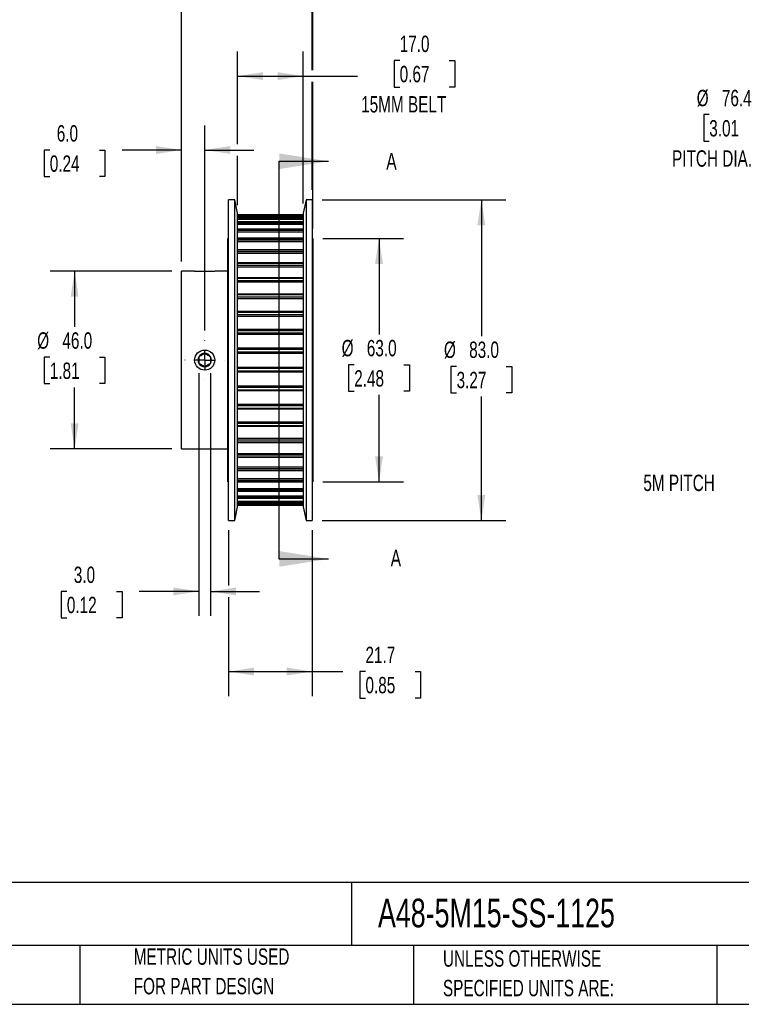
# Model space of a CAD drawing. Header units: millimetres. Extents: x 13 to 546, y 13 to 419.
# Tile 2 of 4: x 226 to 412, y 13 to 268. Entities that reach past the tile are written whole.
import ezdxf

# ---------------------------------------------------------------- set-up
doc = ezdxf.new("R2010")
doc.units = ezdxf.units.MM
doc.header["$LTSCALE"] = 2
doc.linetypes.add('CENTERX2', pattern=[20.32, 12.7, -2.54, 2.54, -2.54])
doc.layers.add('CENTER', color=40, linetype='CENTERX2')
doc.layers.add('DIMENSIONS', color=140, linetype='Continuous', lineweight=25)
doc.layers.add('TEXT', color=140, linetype='Continuous', lineweight=25)
doc.styles.add('SLDTEXTSTYLE0', font='TXT', dxfattribs={"width": 0.7})
doc.dimstyles.new('SLDDIMSTYLE0', dxfattribs={"dimtxt": 4.316016, "dimasz": 6.604, "dimexe": 0, "dimexo": 0.0625, "dimgap": 1.079004, "dimtad": 0, "dimtih": 1, "dimtoh": 1, "dimrnd": 1e-09, "dimzin": 12, "dimdsep": 46, "dimtxsty": 'SLDTEXTSTYLE0', "dimsah": 1, "dimcen": 0, "dimadec": 0, "dimazin": 3, "dimtfac": 1, "dimtofl": 0, "dimtmove": 0, "dimatfit": 3, "dimfxl": 0, "dimfrac": 2, "dimtolj": 1, "dimtzin": 12, "dimarcsym": 0})
doc.dimstyles.new('SLDDIMSTYLE1', dxfattribs={"dimtxt": 4.316016, "dimasz": 6.604, "dimexe": 0, "dimexo": 0.0625, "dimgap": 1.079004, "dimtad": 0, "dimtih": 1, "dimtoh": 1, "dimrnd": 1e-09, "dimzin": 4, "dimdsep": 46, "dimtxsty": 'SLDTEXTSTYLE0', "dimsah": 1, "dimcen": 0.09, "dimadec": 0, "dimazin": 1, "dimtfac": 1, "dimtofl": 0, "dimtmove": 0, "dimatfit": 3, "dimfxl": 0, "dimfrac": 2, "dimtolj": 1, "dimtzin": 12, "dimarcsym": 0})
doc.dimstyles.new('SLDDIMSTYLE2', dxfattribs={"dimtxt": 4.316016, "dimasz": 6.604, "dimexe": 0, "dimexo": 0.0625, "dimgap": 1.079004, "dimtad": 0, "dimtih": 1, "dimtoh": 1, "dimrnd": 1e-09, "dimzin": 4, "dimdsep": 46, "dimtxsty": 'SLDTEXTSTYLE0', "dimsah": 1, "dimcen": 0.09, "dimadec": 0, "dimazin": 1, "dimtfac": 1, "dimtmove": 0, "dimatfit": 0, "dimfxl": 0, "dimfrac": 2, "dimtolj": 1, "dimtzin": 12, "dimarcsym": 0})
doc.dimstyles.new('SLDDIMSTYLE3', dxfattribs={"dimtxt": 4.316016, "dimasz": 6.604, "dimexe": 0, "dimexo": 0.0625, "dimgap": 1.079004, "dimtad": 0, "dimtih": 1, "dimtoh": 1, "dimrnd": 1e-09, "dimzin": 12, "dimdsep": 46, "dimtxsty": 'SLDTEXTSTYLE0', "dimsah": 1, "dimcen": 0.09, "dimadec": 0, "dimazin": 3, "dimtfac": 1, "dimtofl": 0, "dimtmove": 0, "dimatfit": 3, "dimfxl": 0, "dimfrac": 2, "dimtolj": 1, "dimtzin": 12, "dimarcsym": 0})
doc.dimstyles.new('SLDDIMSTYLE4', dxfattribs={"dimtxt": 4.316016, "dimasz": 6.604, "dimexe": 0, "dimexo": 0.0625, "dimgap": 1.079004, "dimtad": 0, "dimtih": 1, "dimtoh": 1, "dimrnd": 1e-09, "dimzin": 12, "dimdsep": 46, "dimtxsty": 'SLDTEXTSTYLE0', "dimsah": 1, "dimcen": 0.09, "dimadec": 0, "dimazin": 3, "dimtfac": 1, "dimtmove": 0, "dimatfit": 0, "dimfxl": 0, "dimfrac": 2, "dimtolj": 1, "dimtzin": 12, "dimarcsym": 0})

# ---------------------------------------------------------------- blocks, each defined once
blk = doc.blocks.new('_D_1')
at = {"layer": 'DIMENSIONS'}
for p, q in [((282.08, 235.33), (282.08, 259.29)), ((299.08, 219.98), (299.08, 259.29)), ((324.02, 256.97), (322.57, 256.97)), ((322.57, 256.97), (322.57, 250.11)), ((336.84, 256.97), (338.29, 256.97)), ((338.29, 256.97), (338.29, 250.11)), ((282.08, 252.94), (299.08, 252.94)), ((299.08, 252.94), (313.09, 252.94)), ((322.57, 250.11), (324.02, 250.11)), ((338.29, 250.11), (336.84, 250.11)), ((282.08, 219.54), (282.08, 232.29))]:
    blk.add_line(p, q, dxfattribs=at)
for points in [[(282.08, 252.94), (288.68, 251.92), (288.68, 253.95)], [(299.08, 252.94), (292.48, 253.95), (292.48, 251.92)]]:
    blk.add_solid(points, dxfattribs=at)
at = {"layer": 'DIMENSIONS', "char_height": 4.233, "attachment_point": 1, "style": 'SLDTEXTSTYLE0'}
for s, insert in [('17.0', (324.02, 263.4)), ('0.67', (324.02, 255.57)), ('15MM BELT', (314.06, 247.75))]:
    blk.add_mtext(s, dxfattribs=dict(at, insert=insert))
blk = doc.blocks.new('_D_2')
at = {"layer": 'DIMENSIONS'}
for p, q in [((265.04, 202.44), (233.57, 202.44)), ((239.92, 202.44), (239.92, 188.02)), ((233.5, 180.2), (232.05, 180.2)), ((232.05, 180.2), (232.05, 173.34)), ((246.33, 180.2), (247.78, 180.2)), ((247.78, 180.2), (247.78, 173.34)), ((232.05, 173.34), (233.5, 173.34)), ((247.78, 173.34), (246.33, 173.34)), ((239.92, 156.44), (239.92, 172.37)), ((265.04, 156.44), (233.57, 156.44))]:
    blk.add_line(p, q, dxfattribs=at)
for points in [[(239.92, 202.44), (238.9, 195.83), (240.93, 195.83)], [(239.92, 156.44), (240.93, 163.04), (238.9, 163.04)]]:
    blk.add_solid(points, dxfattribs=at)
at = {"layer": 'DIMENSIONS', "char_height": 4.233, "attachment_point": 1, "style": 'SLDTEXTSTYLE0'}
for s, insert in [('%%c', (230.24, 186.62)), ('46.0', (236.76, 186.62)), ('1.81', (233.5, 178.8))]:
    blk.add_mtext(s, dxfattribs=dict(at, insert=insert))
blk = doc.blocks.new('_D_3')
at = {"layer": 'DIMENSIONS'}
for p, q in [((267.58, 204.98), (267.58, 240.16)), ((273.58, 187.12), (273.58, 240.16)), ((233.5, 233.81), (232.05, 233.81)), ((232.05, 233.81), (232.05, 226.95)), ((246.33, 233.81), (247.78, 233.81)), ((247.78, 233.81), (247.78, 226.95)), ((267.58, 233.81), (252.18, 233.81)), ((273.58, 233.81), (286.28, 233.81)), ((232.05, 226.95), (233.5, 226.95)), ((247.78, 226.95), (246.33, 226.95))]:
    blk.add_line(p, q, dxfattribs=at)
for points in [[(267.58, 233.81), (260.98, 234.83), (260.98, 232.79)], [(273.58, 233.81), (280.18, 232.79), (280.18, 234.83)]]:
    blk.add_solid(points, dxfattribs=at)
at = {"layer": 'DIMENSIONS', "char_height": 4.233, "attachment_point": 1, "style": 'SLDTEXTSTYLE0'}
for s, insert in [('6.0', (235.3, 240.23)), ('0.24', (233.5, 232.41))]:
    blk.add_mtext(s, dxfattribs=dict(at, insert=insert))
blk = doc.blocks.new('_D_4')
at = {"layer": 'DIMENSIONS'}
for p, q in [((272.08, 176.03), (272.08, 113.22)), ((275.08, 176.03), (275.08, 113.22)), ((237.91, 119.57), (236.46, 119.57)), ((236.46, 119.57), (236.46, 112.71)), ((250.74, 119.57), (252.19, 119.57)), ((252.19, 119.57), (252.19, 112.71)), ((272.08, 119.57), (256.59, 119.57)), ((275.08, 119.57), (287.78, 119.57)), ((236.46, 112.71), (237.91, 112.71)), ((252.19, 112.71), (250.74, 112.71))]:
    blk.add_line(p, q, dxfattribs=at)
for points in [[(272.08, 119.57), (265.48, 120.58), (265.48, 118.55)], [(275.08, 119.57), (281.68, 118.55), (281.68, 120.58)]]:
    blk.add_solid(points, dxfattribs=at)
at = {"layer": 'DIMENSIONS', "char_height": 4.233, "attachment_point": 1, "style": 'SLDTEXTSTYLE0'}
for s, insert in [('3.0', (239.71, 125.99)), ('0.12', (237.91, 118.17))]:
    blk.add_mtext(s, dxfattribs=dict(at, insert=insert))
blk = doc.blocks.new('_D_5')
at = {"layer": 'DIMENSIONS'}
for p, q in [((279.74, 135.4), (279.74, 121.09)), ((301.42, 135.4), (301.42, 92.48)), ((279.74, 118.04), (279.74, 92.48)), ((279.74, 98.83), (301.42, 98.83)), ((301.42, 98.83), (309.32, 98.83)), ((315.17, 98.83), (313.72, 98.83)), ((313.72, 98.83), (313.72, 91.97)), ((327.99, 98.83), (329.44, 98.83)), ((329.44, 98.83), (329.44, 91.97)), ((313.72, 91.97), (315.17, 91.97)), ((329.44, 91.97), (327.99, 91.97))]:
    blk.add_line(p, q, dxfattribs=at)
for points in [[(279.74, 98.83), (286.34, 97.81), (286.34, 99.85)], [(301.42, 98.83), (294.82, 99.85), (294.82, 97.81)]]:
    blk.add_solid(points, dxfattribs=at)
at = {"layer": 'DIMENSIONS', "char_height": 4.233, "attachment_point": 1, "style": 'SLDTEXTSTYLE0'}
for s, insert in [('21.7', (315.17, 105.25)), ('0.85', (315.17, 97.43))]:
    blk.add_mtext(s, dxfattribs=dict(at, insert=insert))
blk = doc.blocks.new('_D_6')
at = {"layer": 'DIMENSIONS'}
for p, q in [((267.58, 204.98), (267.58, 286.21)), ((301.42, 254.46), (301.42, 286.21)), ((267.58, 279.86), (254.88, 279.86)), ((277.85, 279.86), (276.4, 279.86)), ((276.4, 279.86), (276.4, 273)), ((290.68, 279.86), (292.13, 279.86)), ((292.13, 279.86), (292.13, 273)), ((301.42, 279.86), (314.12, 279.86)), ((276.4, 273), (277.85, 273)), ((292.13, 273), (290.68, 273)), ((301.42, 223.48), (301.42, 251.41))]:
    blk.add_line(p, q, dxfattribs=at)
for points in [[(267.58, 279.86), (260.98, 280.88), (260.98, 278.85)], [(301.42, 279.86), (308.03, 278.85), (308.03, 280.88)]]:
    blk.add_solid(points, dxfattribs=at)
at = {"layer": 'DIMENSIONS', "char_height": 4.233, "attachment_point": 1, "style": 'SLDTEXTSTYLE0'}
for s, insert in [('33.8', (277.85, 286.29)), ('1.33', (277.85, 278.46))]:
    blk.add_mtext(s, dxfattribs=dict(at, insert=insert))
blk = doc.blocks.new('_D_7')
at = {"layer": 'DIMENSIONS'}
for p, q in [((267.58, 204.98), (267.58, 313.28)), ((301.58, 281.39), (301.58, 313.28)), ((267.58, 306.93), (254.88, 306.93)), ((277.85, 306.93), (276.4, 306.93)), ((276.4, 306.93), (276.4, 300.07)), ((290.68, 306.93), (292.13, 306.93)), ((292.13, 306.93), (292.13, 300.07)), ((301.58, 306.93), (314.28, 306.93)), ((276.4, 300.07), (277.85, 300.07)), ((292.13, 300.07), (290.68, 300.07)), ((301.58, 254.46), (301.58, 278.34)), ((301.58, 213.48), (301.58, 251.41))]:
    blk.add_line(p, q, dxfattribs=at)
for points in [[(267.58, 306.93), (260.98, 307.94), (260.98, 305.91)], [(301.58, 306.93), (308.18, 305.91), (308.18, 307.94)]]:
    blk.add_solid(points, dxfattribs=at)
at = {"layer": 'DIMENSIONS', "char_height": 4.233, "attachment_point": 1, "style": 'SLDTEXTSTYLE0'}
for s, insert in [('34.0', (277.85, 313.35)), ('1.34', (277.85, 305.52))]:
    blk.add_mtext(s, dxfattribs=dict(at, insert=insert))
blk = doc.blocks.new('_D_8')
at = {"layer": 'DIMENSIONS'}
for p, q in [((304.12, 210.94), (325.03, 210.94)), ((318.68, 210.94), (318.68, 186.05)), ((312.26, 178.22), (310.81, 178.22)), ((310.81, 178.22), (310.81, 171.36)), ((325.09, 178.22), (326.54, 178.22)), ((326.54, 178.22), (326.54, 171.36)), ((310.81, 171.36), (312.26, 171.36)), ((326.54, 171.36), (325.09, 171.36)), ((318.68, 147.94), (318.68, 170.4)), ((304.12, 147.94), (325.03, 147.94))]:
    blk.add_line(p, q, dxfattribs=at)
for points in [[(318.68, 210.94), (317.66, 204.33), (319.69, 204.33)], [(318.68, 147.94), (319.69, 154.54), (317.66, 154.54)]]:
    blk.add_solid(points, dxfattribs=at)
at = {"layer": 'DIMENSIONS', "char_height": 4.233, "attachment_point": 1, "style": 'SLDTEXTSTYLE0'}
for s, insert in [('%%c', (309.01, 184.65)), ('63.0', (315.52, 184.65)), ('2.48', (312.26, 176.82))]:
    blk.add_mtext(s, dxfattribs=dict(at, insert=insert))
blk = doc.blocks.new('_D_9')
at = {"layer": 'DIMENSIONS'}
for p, q in [((303.96, 220.94), (351.5, 220.94)), ((345.15, 220.94), (345.15, 185.63)), ((338.74, 177.8), (337.29, 177.8)), ((337.29, 177.8), (337.29, 170.94)), ((351.56, 177.8), (353.01, 177.8)), ((353.01, 177.8), (353.01, 170.94)), ((337.29, 170.94), (338.74, 170.94)), ((353.01, 170.94), (351.56, 170.94)), ((345.15, 137.94), (345.15, 169.98)), ((303.96, 137.94), (351.5, 137.94))]:
    blk.add_line(p, q, dxfattribs=at)
for points in [[(345.15, 220.94), (344.13, 214.33), (346.17, 214.33)], [(345.15, 137.94), (346.17, 144.54), (344.13, 144.54)]]:
    blk.add_solid(points, dxfattribs=at)
at = {"layer": 'DIMENSIONS', "char_height": 4.233, "attachment_point": 1, "style": 'SLDTEXTSTYLE0'}
for s, insert in [('%%c', (335.48, 184.23)), ('83.0', (342, 184.23)), ('3.27', (338.74, 176.4))]:
    blk.add_mtext(s, dxfattribs=dict(at, insert=insert))
blk = doc.blocks.new('SW_CENTERMARKSYMBOL_1')
at = {"layer": 'CENTER', "color": 0}
for p, q in [((0, 5.08), (0, 5.14)), ((-5.08, 0), (-5.14, 0)), ((0, 0), (-2.54, 0)), ((0, 0), (0, 2.54)), ((0, 0), (0, -2.54)), ((0, 0), (2.54, 0)), ((5.08, 0), (5.14, 0)), ((0, -5.08), (0, -5.14))]:
    blk.add_line(p, q, dxfattribs=at)
blk = doc.blocks.new('_D_10')
at = {"layer": 'DIMENSIONS'}
for p, q in [((404.12, 242.96), (402.68, 242.96)), ((402.68, 242.96), (402.68, 236.1)), ((416.95, 242.96), (418.4, 242.96)), ((418.4, 242.96), (418.4, 236.1)), ((402.68, 236.1), (404.12, 236.1)), ((418.4, 236.1), (416.95, 236.1)), ((440.86, 236.69), (429.75, 236.69)), ((455.27, 212.32), (440.86, 236.69))]:
    blk.add_line(p, q, dxfattribs=at)
blk.add_solid([(455.27, 212.32), (452.78, 218.52), (451.03, 217.49)], dxfattribs=at)
at = {"layer": 'DIMENSIONS', "char_height": 4.233, "attachment_point": 1, "style": 'SLDTEXTSTYLE0'}
for s, insert in [('%%c', (400.87, 249.38)), ('76.4', (407.38, 249.38)), ('3.01', (404.12, 241.55)), ('PITCH DIA.', (394.5, 233.73))]:
    blk.add_mtext(s, dxfattribs=dict(at, insert=insert))

msp = doc.modelspace()

# ---------------------------------------------------------------- linework, layer by layer
for p, q in [((281.336, 220.936), (279.736, 220.936)), ((279.736, 179.436), (279.736, 220.936)), ((282.08, 217.436), (281.336, 220.936)), ((281.336, 179.436), (281.336, 220.936)), ((299.823, 220.936), (299.08, 217.436)), ((301.423, 220.936), (299.823, 220.936)), ((299.823, 220.936), (299.823, 137.936)), ((301.423, 220.936), (301.423, 137.936)), ((282.08, 179.436), (282.08, 217.436)), ((299.08, 217.002), (282.08, 217.002)), ((282.08, 217.001), (299.08, 217.001)), ((282.08, 216.958), (299.08, 216.958)), ((282.08, 216.642), (299.08, 216.642)), ((299.08, 217.436), (299.08, 141.436)), ((299.08, 216.407), (282.08, 216.407)), ((282.08, 216.402), (299.08, 216.402)), ((282.08, 216.273), (299.08, 216.273)), ((282.08, 215.923), (299.08, 215.923)), ((299.08, 215.185), (282.08, 215.185)), ((282.08, 215.17), (299.08, 215.17)), ((282.08, 214.957), (299.08, 214.957)), ((282.08, 214.58), (299.08, 214.58)), ((299.08, 213.356), (282.08, 213.356)), ((282.08, 213.326), (299.08, 213.326)), ((282.08, 213.034), (299.08, 213.034)), ((282.08, 212.636), (299.08, 212.636)), ((279.736, 210.936), (279.58, 210.936)), ((279.58, 179.436), (279.58, 210.936)), ((299.08, 210.952), (282.08, 210.952)), ((282.08, 210.903), (299.08, 210.903)), ((282.08, 210.536), (299.08, 210.536)), ((282.08, 210.124), (299.08, 210.124)), ((301.58, 210.936), (301.423, 210.936)), ((301.58, 210.936), (301.58, 147.936)), ((299.08, 208.014), (282.08, 208.014)), ((282.08, 207.941), (299.08, 207.941)), ((282.08, 207.505), (299.08, 207.505)), ((282.08, 207.086), (299.08, 207.086)), ((299.08, 204.592), (282.08, 204.592)), ((282.08, 204.492), (299.08, 204.492)), ((282.08, 203.995), (299.08, 203.995)), ((270.98, 202.436), (267.58, 202.436)), ((267.58, 179.436), (267.58, 202.436)), ((270.98, 202.436), (276.18, 202.436)), ((279.58, 202.436), (276.18, 202.436)), ((282.08, 203.576), (299.08, 203.576)), ((299.08, 200.745), (282.08, 200.745)), ((282.08, 200.614), (299.08, 200.614)), ((282.08, 200.064), (299.08, 200.064)), ((282.08, 199.652), (299.08, 199.652)), ((299.08, 196.538), (282.08, 196.538)), ((282.08, 196.373), (299.08, 196.373)), ((282.08, 195.781), (299.08, 195.781)), ((282.08, 195.382), (299.08, 195.382)), ((299.08, 192.044), (282.08, 192.044)), ((282.08, 191.843), (299.08, 191.843)), ((282.08, 191.217), (299.08, 191.217)), ((282.08, 190.84), (299.08, 190.84)), ((299.08, 187.339), (282.08, 187.339)), ((282.08, 187.101), (299.08, 187.101)), ((282.08, 186.452), (299.08, 186.452)), ((282.08, 186.103), (299.08, 186.103)), ((299.08, 182.505), (282.08, 182.505)), ((282.08, 182.227), (299.08, 182.227)), ((282.08, 181.567), (299.08, 181.567)), ((282.08, 181.251), (299.08, 181.251)), ((267.58, 156.436), (267.58, 179.436)), ((279.58, 147.936), (279.58, 179.436)), ((279.736, 137.936), (279.736, 179.436)), ((281.336, 137.936), (281.336, 179.436)), ((282.08, 141.436), (282.08, 179.436)), ((282.08, 177.622), (299.08, 177.622)), ((282.08, 177.305), (299.08, 177.305)), ((282.08, 176.646), (299.08, 176.646)), ((282.08, 176.368), (299.08, 176.368)), ((282.08, 172.77), (299.08, 172.77)), ((282.08, 172.421), (299.08, 172.421)), ((282.08, 171.772), (299.08, 171.772)), ((282.08, 171.533), (299.08, 171.533)), ((282.08, 168.033), (299.08, 168.033)), ((282.08, 167.656), (299.08, 167.656)), ((282.08, 167.03), (299.08, 167.03)), ((282.08, 166.829), (299.08, 166.829)), ((282.08, 163.49), (299.08, 163.49)), ((282.08, 163.092), (299.08, 163.092)), ((282.08, 162.5), (299.08, 162.5)), ((282.08, 162.335), (299.08, 162.335)), ((282.08, 159.221), (299.08, 159.221)), ((282.08, 158.809), (299.08, 158.809)), ((282.08, 158.259), (299.08, 158.259)), ((282.08, 158.128), (299.08, 158.128)), ((267.58, 156.436), (279.58, 156.436)), ((282.08, 155.297), (299.08, 155.297)), ((282.08, 154.878), (299.08, 154.878)), ((282.08, 154.381), (299.08, 154.381)), ((282.08, 154.281), (299.08, 154.281)), ((282.08, 151.787), (299.08, 151.787)), ((282.08, 151.367), (299.08, 151.367)), ((282.08, 150.932), (299.08, 150.932)), ((282.08, 150.859), (299.08, 150.859)), ((279.58, 147.936), (279.736, 147.936)), ((282.08, 148.749), (299.08, 148.749)), ((282.08, 148.337), (299.08, 148.337)), ((282.08, 147.97), (299.08, 147.97)), ((282.08, 147.921), (299.08, 147.921)), ((301.423, 147.936), (301.58, 147.936)), ((282.08, 146.237), (299.08, 146.237)), ((282.08, 145.839), (299.08, 145.839)), ((282.08, 145.547), (299.08, 145.547)), ((282.08, 145.517), (299.08, 145.517)), ((282.08, 144.293), (299.08, 144.293)), ((282.08, 143.916), (299.08, 143.916)), ((282.08, 143.703), (299.08, 143.703)), ((282.08, 143.688), (299.08, 143.688)), ((282.08, 142.95), (299.08, 142.95)), ((281.336, 137.936), (282.08, 141.436)), ((282.08, 142.6), (299.08, 142.6)), ((282.08, 142.471), (299.08, 142.471)), ((282.08, 142.466), (299.08, 142.466)), ((282.08, 142.231), (299.08, 142.231)), ((282.08, 141.915), (299.08, 141.915)), ((282.08, 141.872), (299.08, 141.872)), ((282.08, 141.871), (299.08, 141.871)), ((299.08, 141.436), (299.823, 137.936)), ((279.736, 137.936), (281.336, 137.936)), ((299.823, 137.936), (301.423, 137.936))]:
    msp.add_line(p, q)
msp.add_circle((273.58, 179.436), 2.6)
for start, end in [(90, 150), (30, 90), (150, 210), (210, 270), (270, 330), (330, 30)]:
    msp.add_arc((273.58, 179.436), 1.732, start, end)
for points, knots in [([(272.08, 180.302), (272.197, 180.37), (272.317, 180.439), (272.565, 180.583), (272.696, 180.658), (273.089, 180.885), (273.344, 181.032), (273.58, 181.168)], [0, 0, 0, 0, 0.25, 0.25, 0.5, 0.5, 1, 1, 1, 1]), ([(273.58, 181.168), (273.697, 181.101), (273.817, 181.032), (274.065, 180.888), (274.196, 180.813), (274.589, 180.586), (274.844, 180.439), (275.08, 180.302)], [0, 0, 0, 0, 0.25, 0.25, 0.5, 0.5, 1, 1, 1, 1]), ([(272.08, 180.302), (272.08, 180.168), (272.08, 180.027), (272.08, 179.738), (272.08, 179.589), (272.08, 179.284), (272.08, 179.136), (272.08, 178.845), (272.08, 178.704), (272.08, 178.57)], [0, 0, 0, 0, 0.25, 0.25, 0.5, 0.5, 0.75, 0.75, 1, 1, 1, 1]), ([(273.58, 177.704), (273.462, 177.772), (273.342, 177.841), (273.094, 177.985), (272.963, 178.06), (272.57, 178.287), (272.315, 178.434), (272.08, 178.57)], [0, 0, 0, 0, 0.25, 0.25, 0.5, 0.5, 1, 1, 1, 1]), ([(275.08, 178.57), (274.962, 178.503), (274.842, 178.434), (274.594, 178.29), (274.463, 178.215), (274.07, 177.988), (273.815, 177.841), (273.58, 177.704)], [0, 0, 0, 0, 0.25, 0.25, 0.5, 0.5, 1, 1, 1, 1]), ([(275.08, 180.302), (275.08, 180.168), (275.08, 180.027), (275.08, 179.738), (275.08, 179.589), (275.08, 179.284), (275.08, 179.136), (275.08, 178.845), (275.08, 178.704), (275.08, 178.57)], [0, 0, 0, 0, 0.25, 0.25, 0.5, 0.5, 0.75, 0.75, 1, 1, 1, 1])]:
    msp.add_open_spline(points, degree=3, knots=knots)
at = {"layer": 'TEXT'}
for p, q in [((292.75, 230.896), (292.75, 127.976)), ((546.1, 44.252), (12.7, 44.252)), ((311.518, 44.252), (311.518, 27.94)), ((546.1, 27.94), (12.7, 27.94)), ((241.293, 27.94), (241.293, 12.7)), ((327.56, 27.94), (327.56, 12.7)), ((406.049, 27.94), (406.049, 12.7)), ((12.7, 12.7), (546.1, 12.7))]:
    msp.add_line(p, q, dxfattribs=at)
at = {"layer": 'TEXT', "linetype": 'Continuous'}
for p, q in [((292.75, 230.896), (305.583, 230.896)), ((292.75, 127.976), (305.583, 127.976))]:
    msp.add_line(p, q, dxfattribs=at)
at = {"layer": 'TEXT'}
for points in [[(305.583, 230.896), (292.883, 232.928), (292.883, 228.864)], [(305.583, 127.976), (292.883, 130.008), (292.883, 125.944)]]:
    msp.add_solid(points, dxfattribs=at)

# ---------------------------------------------------------------- block references
at = {"layer": 'CENTER'}
msp.add_blockref('SW_CENTERMARKSYMBOL_1', (273.58, 179.436), dxfattribs=at)

# ---------------------------------------------------------------- texts
at = {"layer": 'TEXT', "attachment_point": 1, "style": 'SLDTEXTSTYLE0'}
for s, insert, char_height in [('A', (320.55, 233.054), 4.316), ('5M PITCH', (387.07, 149.775), 4.2333), ('A', (321.693, 130.345), 4.316), ('A48-5M15-SS-1125', (318.415, 40.037), 7.40833), ('METRIC UNITS USED', (255.209, 27.165), 4.23333), ('UNLESS OTHERWISE', (335.216, 26.668), 4.23333), ('FOR PART DESIGN', (255.209, 19.521), 4.23333), ('SPECIFIED UNITS ARE:', (335.216, 19.024), 4.23333)]:
    msp.add_mtext(s, dxfattribs=dict(at, insert=insert, char_height=char_height))

# ---------------------------------------------------------------- dimensions: what is measured, and where the dimension line sits
at = {"layer": 'DIMENSIONS'}
for base, p1, p2, dimstyle, picture, middle in [((267.58, 306.926), (301.58, 210.936), (267.58, 202.436), 'SLDDIMSTYLE2', '_D_7', (284.263, 306.926)), ((267.58, 279.863), (301.423, 220.936), (267.58, 202.436), 'SLDDIMSTYLE4', '_D_6', (284.263, 279.863)), ((273.58, 233.811), (267.58, 202.436), (273.58, 184.576), 'SLDDIMSTYLE2', '_D_3', (239.916, 233.811)), ((275.08, 119.569), (272.08, 178.57), (275.08, 178.57), 'SLDDIMSTYLE2', '_D_4', (244.326, 119.569)), ((301.423, 98.83), (279.736, 137.936), (301.423, 137.936), 'SLDDIMSTYLE3', '_D_5', (321.58, 98.83))]:
    dim = msp.add_linear_dim(base=base, p1=p1, p2=p2, dimstyle=dimstyle, dxfattribs=at)
    dim.commit()
    dim.dimension.update_dxf_attribs({"geometry": picture, "text_midpoint": middle, "dimtype": 160})
dim = msp.add_linear_dim(base=(299.08, 252.936), p1=(282.08, 217.002), p2=(299.08, 217.436), text='<>\\P15MM BELT', dimstyle='SLDDIMSTYLE1', dxfattribs=at)
dim.commit()
dim.dimension.update_dxf_attribs({"geometry": '_D_1', "text_midpoint": (330.432, 252.936), "dimtype": 160})
dim = msp.add_diameter_dim_2p(p1=(494.146, 146.55), p2=(455.268, 212.322), text='<>\\PPITCH DIA.', dimstyle='SLDDIMSTYLE0', dxfattribs=at)
dim.commit()
dim.dimension.update_dxf_attribs({"geometry": '_D_10', "text_midpoint": (410.537, 238.92), "dimtype": 163})
for base, p1, p2, picture, middle in [((345.15, 137.936), (301.423, 220.936), (301.423, 137.936), '_D_9', (345.15, 177.804)), ((318.676, 147.936), (301.58, 210.936), (301.58, 147.936), '_D_8', (318.676, 178.224)), ((239.916, 156.436), (267.58, 202.436), (267.58, 156.436), '_D_2', (239.916, 180.199))]:
    dim = msp.add_linear_dim(base=base, p1=p1, p2=p2, angle=90, text='%%c<>', dimstyle='SLDDIMSTYLE1', dxfattribs=at)
    dim.commit()
    dim.dimension.update_dxf_attribs({"geometry": picture, "text_midpoint": middle, "dimtype": 160})

doc.saveas('drawing.dxf')
